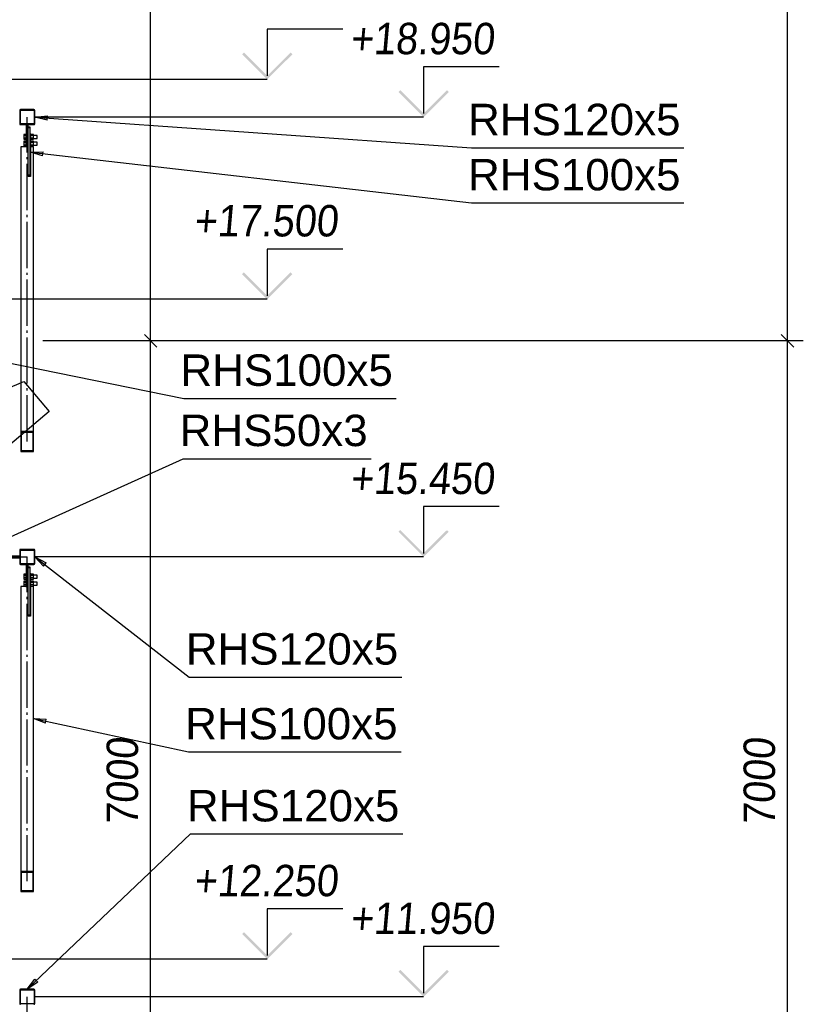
# Paper-space layout 'A0 Advance Steel' of a CAD drawing. Header units: millimetres. Extents: x 209 to 803, y 321 to 741.
# Tile 47 of 52: x 511 to 573, y 535 to 613. Entities that reach past the tile are written whole.
import ezdxf

# ---------------------------------------------------------------- set-up
doc = ezdxf.new("R2010")
doc.units = ezdxf.units.MM
doc.linetypes.add('ACAD_ISO04W100', pattern=[30, 24, -3, 0, -3])
doc.layers.get('0').update_dxf_attribs({"linetype": 'CONTINUOUS'})
for name, color, linetype in [('AS_Belki', 145, 'CONTINUOUS'), ('AS_Blachy', 30, 'CONTINUOUS'), ('AS_DIM_ON', 7, 'CONTINUOUS'), ('AS_INS_ON', 7, 'CONTINUOUS'), ('AS_Sruby', 9, 'CONTINUOUS')]:
    doc.layers.add(name, color=color, linetype=linetype)
doc.styles.add('Arial', font='arial.ttf')
doc.styles.add('ARIAL_1', font='arial.ttf', dxfattribs={"width": 0.9, "oblique": 5})
doc.styles.get("Standard").update_dxf_attribs({"font": 'arial.ttf', "width": 0.9, "oblique": 5})

psp = doc.layouts.new('A0 Advance Steel')

# ---------------------------------------------------------------- hatches: boundary and pattern name
at = {"layer": 'AS_INS_ON'}
for points in [[(528.328, 610.755), (528.187, 610.614), (530.187, 608.614), (532.187, 610.614), (532.045, 610.755), (530.187, 608.897)], [(540.762, 607.757), (540.62, 607.616), (542.62, 605.616), (544.62, 607.616), (544.479, 607.757), (542.62, 605.899)], [(528.328, 593.259), (528.187, 593.117), (530.187, 591.117), (532.187, 593.117), (532.045, 593.259), (530.187, 591.4)], [(540.762, 572.757), (540.62, 572.616), (542.62, 570.616), (544.62, 572.616), (544.479, 572.757), (542.62, 570.899)], [(528.328, 540.755), (528.187, 540.614), (530.187, 538.614), (532.187, 540.614), (532.045, 540.755), (530.187, 538.897)], [(540.762, 537.757), (540.62, 537.616), (542.62, 535.616), (544.62, 537.616), (544.479, 537.757), (542.62, 535.899)]]:
    psp.add_hatch(color=7, dxfattribs=at).paths.add_polyline_path(points)

# ---------------------------------------------------------------- linework, layer by layer
at = {"color": 0, "linetype": 'ByBlock', "lineweight": -2}
for p, q in [((511.703, 605.616), (512.712, 605.712)), ((512.689, 605.379), (512.712, 605.712)), ((512.689, 605.379), (511.703, 605.616)), ((511.353, 602.811), (512.365, 602.863)), ((512.327, 602.531), (511.353, 602.811)), ((512.327, 602.531), (512.365, 602.863)), ((512.389, 569.87), (511.703, 570.616)), ((511.703, 570.616), (512.594, 570.133)), ((512.389, 569.87), (512.594, 570.133)), ((512.545, 557.377), (511.603, 557.75)), ((511.603, 557.75), (512.616, 557.703)), ((512.545, 557.377), (512.616, 557.703)), ((511.103, 536.216), (511.712, 537.026)), ((511.942, 536.785), (511.103, 536.216)), ((511.942, 536.785), (511.712, 537.026))]:
    psp.add_line(p, q, dxfattribs=at)
at = {"color": 7}
for points in [[(511.703, 605.616), (546.434, 603.173), (563.323, 603.173)], [(511.353, 602.811), (546.434, 598.783), (563.323, 598.783)], [(503.478, 587.307), (523.559, 583.229), (540.448, 583.229)], [(503.278, 581.363), (510.83, 584.585), (512.848, 582.199), (500.96, 572.141)], [(506.757, 570.866), (523.499, 578.434), (538.446, 578.434)], [(511.703, 570.616), (523.986, 561.047), (540.876, 561.047)], [(511.603, 557.75), (523.935, 555.095), (540.825, 555.095)], [(511.103, 536.216), (524.078, 548.568), (540.968, 548.568)]]:
    psp.add_lwpolyline(points, dxfattribs=at)
at = {"layer": 'AS_Belki', "linetype": 'Continuous', "ltscale": 0.15}
for p, q in [((510.503, 606.141), (510.503, 605.091)), ((510.553, 605.116), (510.553, 606.116)), ((511.628, 606.216), (510.578, 606.216)), ((510.603, 606.166), (511.603, 606.166)), ((511.653, 606.116), (511.653, 605.116)), ((511.703, 605.091), (511.703, 606.141)), ((510.578, 605.016), (511.628, 605.016)), ((511.603, 605.066), (510.603, 605.066)), ((511.173, 603.251), (510.603, 603.251)), ((510.603, 603.251), (510.603, 580.616)), ((511.173, 600.892), (511.173, 603.251)), ((511.603, 603.251), (511.353, 603.251)), ((511.353, 603.251), (511.353, 600.892)), ((511.603, 580.616), (511.603, 603.251)), ((511.353, 600.892), (511.173, 600.892)), ((510.603, 580.616), (511.603, 580.616)), ((510.603, 580.616), (510.603, 578.997)), ((511.603, 578.997), (511.603, 580.616)), ((510.653, 580.535), (511.553, 580.535)), ((510.653, 579.078), (510.653, 580.535)), ((511.553, 580.535), (511.553, 579.078)), ((510.653, 579.078), (511.553, 579.078)), ((510.603, 578.997), (511.603, 578.997)), ((511.628, 571.216), (510.578, 571.216)), ((510.603, 571.166), (511.603, 571.166)), ((510.503, 571.141), (510.503, 570.091)), ((510.553, 570.116), (510.553, 571.116)), ((511.653, 571.116), (511.653, 570.116)), ((511.703, 570.091), (511.703, 571.141)), ((510.578, 570.016), (511.628, 570.016)), ((511.603, 570.066), (510.603, 570.066)), ((511.173, 568.251), (510.603, 568.251)), ((510.603, 568.251), (510.603, 545.616)), ((511.173, 565.892), (511.173, 568.251)), ((511.603, 568.251), (511.353, 568.251)), ((511.353, 568.251), (511.353, 565.892)), ((511.603, 545.616), (511.603, 568.251)), ((511.353, 565.892), (511.173, 565.892)), ((510.603, 545.616), (511.603, 545.616)), ((510.603, 545.616), (510.603, 543.997)), ((510.653, 545.535), (511.553, 545.535)), ((510.653, 544.078), (510.653, 545.535)), ((511.553, 545.535), (511.553, 544.078)), ((511.603, 543.997), (511.603, 545.616)), ((510.603, 543.997), (511.603, 543.997)), ((510.653, 544.078), (511.553, 544.078)), ((510.503, 536.141), (510.503, 535.091)), ((510.553, 535.116), (510.553, 536.116)), ((511.628, 536.216), (510.578, 536.216)), ((510.603, 536.166), (511.603, 536.166)), ((511.653, 536.116), (511.653, 535.116)), ((511.703, 535.091), (511.703, 536.141)), ((511.603, 535.066), (510.603, 535.066))]:
    psp.add_line(p, q, dxfattribs=at)
at = {"layer": 'AS_Belki', "color": 10, "linetype": 'ACAD_ISO04W100', "ltscale": 0.15}
for p, q in [((511.103, 579.884), (511.103, 605.616)), ((511.103, 579.806), (511.103, 605.616)), ((511.103, 605.616), (511.103, 605.616)), ((495.903, 570.616), (511.103, 570.616)), ((495.903, 570.616), (511.103, 570.616)), ((511.103, 544.884), (511.103, 570.616)), ((511.103, 544.806), (511.103, 570.616)), ((511.103, 570.616), (511.103, 570.616)), ((511.103, 509.884), (511.103, 535.616)), ((511.103, 509.806), (511.103, 535.616)), ((511.103, 535.616), (511.103, 535.616))]:
    psp.add_line(p, q, dxfattribs=at)
at = {"layer": 'AS_Belki', "linetype": 'Continuous', "ltscale": 0.15}
for centre, start, end in [((510.578, 606.141), 90, 180), ((511.628, 606.141), 0, 90), ((510.578, 605.091), 180, 270), ((511.628, 605.091), 270, 0), ((510.578, 571.141), 90, 180), ((511.628, 571.141), 0, 90), ((510.578, 570.091), 180, 270), ((511.628, 570.091), 270, 0), ((510.578, 536.141), 90, 180), ((511.628, 536.141), 0, 90), ((510.578, 535.091), 180, 270), ((511.628, 535.091), 270, 0)]:
    psp.add_arc(centre, 0.075, start, end, dxfattribs=at)
at = {"layer": 'AS_Belki', "linetype": 'Continuous', "ltscale": 0.15, "extrusion": (-3.18384e-13, 1.31915e-13, -1)}
psp.add_arc((-510.603, 606.116), 0.05, 0, 90, dxfattribs=at)
at = {"layer": 'AS_Belki', "linetype": 'Continuous', "ltscale": 0.15, "extrusion": (1.09728e-14, 1.8196e-13, -1)}
for centre in [(-511.603, 606.116), (-511.603, 571.116)]:
    psp.add_arc(centre, 0.05, 90, 180, dxfattribs=at)
at = {"layer": 'AS_Belki', "linetype": 'Continuous', "ltscale": 0.15, "extrusion": (-3.18384e-13, -1.31793e-13, -1)}
psp.add_arc((-510.603, 605.116), 0.05, 270, 0, dxfattribs=at)
at = {"layer": 'AS_Belki', "linetype": 'Continuous', "ltscale": 0.15, "extrusion": (5.64475e-14, -1.36363e-13, -1)}
for centre in [(-511.603, 605.116), (-511.603, 570.116)]:
    psp.add_arc(centre, 0.05, 180, 270, dxfattribs=at)
at = {"layer": 'AS_Belki', "linetype": 'Continuous', "ltscale": 0.15, "extrusion": (-1.36485e-13, 5.657e-14, -1)}
psp.add_arc((-510.603, 571.116), 0.05, 0, 90, dxfattribs=at)
at = {"layer": 'AS_Belki', "linetype": 'Continuous', "ltscale": 0.15, "extrusion": (-1.36485e-13, -5.64475e-14, -1)}
psp.add_arc((-510.603, 570.116), 0.05, 270, 0, dxfattribs=at)
at = {"layer": 'AS_Belki', "linetype": 'Continuous', "ltscale": 0.15, "extrusion": (-4.5536e-14, 1.88975e-14, -1)}
psp.add_arc((-510.603, 536.116), 0.05, 0, 90, dxfattribs=at)
at = {"layer": 'AS_Belki', "linetype": 'Continuous', "ltscale": 0.15, "extrusion": (6.42498e-14, 6.12323e-17, -1)}
psp.add_arc((-511.603, 536.116), 0.05, 90, 180, dxfattribs=at)
at = {"layer": 'AS_Belki', "linetype": 'Continuous', "ltscale": 0.15, "extrusion": (-4.5536e-14, -1.8775e-14, -1)}
psp.add_arc((-510.603, 535.116), 0.05, 270, 0, dxfattribs=at)
at = {"layer": 'AS_Belki', "linetype": 'Continuous', "ltscale": 0.15, "extrusion": (1.8775e-14, -4.54135e-14, -1)}
psp.add_arc((-511.603, 535.116), 0.05, 180, 270, dxfattribs=at)
at = {"layer": 'AS_Blachy', "linetype": 'Continuous', "ltscale": 0.15}
for p, q in [((511.023, 605.016), (511.023, 603.541)), ((511.183, 603.541), (511.183, 605.016)), ((511.343, 604.81), (511.183, 604.81)), ((511.343, 604.751), (511.183, 604.751)), ((511.343, 604.751), (511.343, 604.81)), ((511.343, 604.606), (511.343, 604.751)), ((511.343, 601.016), (511.343, 604.606)), ((511.183, 603.541), (511.023, 603.541)), ((511.023, 603.541), (511.023, 603.251)), ((511.183, 603.454), (511.183, 603.541)), ((511.183, 601.016), (511.183, 603.454)), ((511.173, 602.216), (511.183, 602.216)), ((511.183, 601.016), (511.343, 601.016)), ((511.183, 600.892), (511.183, 601.016)), ((511.343, 600.892), (511.343, 601.016)), ((510.503, 570.676), (509.653, 570.676)), ((509.653, 570.556), (510.503, 570.556)), ((511.023, 570.016), (511.023, 568.541)), ((511.183, 568.541), (511.183, 570.016)), ((511.343, 569.81), (511.183, 569.81)), ((511.343, 569.751), (511.183, 569.751)), ((511.343, 569.751), (511.343, 569.81)), ((511.343, 569.606), (511.343, 569.751)), ((511.343, 566.016), (511.343, 569.606)), ((511.183, 568.541), (511.023, 568.541)), ((511.023, 568.541), (511.023, 568.251)), ((511.183, 568.454), (511.183, 568.541)), ((511.183, 566.016), (511.183, 568.454)), ((511.173, 567.216), (511.183, 567.216)), ((511.183, 566.016), (511.343, 566.016)), ((511.183, 565.892), (511.183, 566.016)), ((511.343, 565.892), (511.343, 566.016))]:
    psp.add_line(p, q, dxfattribs=at)
at = {"layer": 'AS_DIM_ON', "color": 8}
for p, q in [((520.914, 587.817), (520.914, 658.817)), ((571.562, 587.807), (571.562, 658.807)), ((522.164, 587.817), (512.353, 587.817)), ((572.812, 587.807), (512.353, 587.807)), ((520.914, 517.817), (520.914, 587.817)), ((571.562, 517.807), (571.562, 587.807))]:
    psp.add_line(p, q, dxfattribs=at)
at = {"layer": 'AS_DIM_ON', "color": 8, "linetype": 'ByBlock', "lineweight": -2}
for p, q in [((521.414, 587.317), (520.414, 588.317)), ((520.414, 588.317), (521.414, 587.317)), ((572.062, 587.307), (571.062, 588.307)), ((571.062, 588.307), (572.062, 587.307))]:
    psp.add_line(p, q, dxfattribs=at)
at = {"layer": 'AS_INS_ON', "color": 7}
for p, q in [((536.187, 612.614, -37392.484), (530.187, 612.614, -37392.484)), ((530.187, 612.614, -37392.484), (530.187, 608.897, -37392.484)), ((548.62, 609.616, -37392.484), (542.62, 609.616, -37392.484)), ((542.62, 609.616, -37392.484), (542.62, 605.899, -37392.484)), ((530.187, 608.614), (509.904, 608.614)), ((542.62, 605.616), (511.705, 605.616)), ((536.187, 595.117, -37425.571), (530.187, 595.117, -37425.571)), ((530.187, 595.117, -37425.571), (530.187, 591.4, -37425.571)), ((530.187, 591.117), (509.504, 591.117)), ((548.62, 574.616, -37392.484), (542.62, 574.616, -37392.484)), ((542.62, 574.616, -37392.484), (542.62, 570.899, -37392.484)), ((542.62, 570.616), (511.705, 570.616)), ((536.187, 542.614, -37392.484), (530.187, 542.614, -37392.484)), ((530.187, 542.614, -37392.484), (530.187, 538.897, -37392.484)), ((548.62, 539.616, -37392.484), (542.62, 539.616, -37392.484)), ((542.62, 539.616, -37392.484), (542.62, 535.899, -37392.484)), ((530.187, 538.614), (509.904, 538.614)), ((542.62, 535.616), (511.705, 535.616))]:
    psp.add_line(p, q, dxfattribs=at)
at = {"layer": 'AS_Sruby', "linetype": 'Continuous', "ltscale": 0.15}
for p, q in [((510.983, 604.241), (510.833, 604.241)), ((510.833, 604.241), (510.833, 604.167)), ((510.833, 604.167), (510.983, 604.167)), ((510.833, 604.167), (510.833, 603.969)), ((511.023, 604.263), (510.983, 604.263)), ((510.983, 604.263), (510.983, 604.262)), ((510.983, 604.262), (510.983, 604.252)), ((510.983, 604.252), (510.983, 604.235)), ((510.983, 604.235), (510.983, 604.21)), ((510.983, 604.21), (510.983, 604.179)), ((510.983, 604.179), (510.983, 604.143)), ((510.983, 604.143), (510.983, 604.103)), ((510.983, 604.103), (510.983, 604.06)), ((511.383, 604.263), (511.343, 604.263)), ((511.383, 604.262), (511.383, 604.263)), ((511.383, 604.252), (511.383, 604.262)), ((511.383, 604.235), (511.383, 604.252)), ((511.598, 604.239), (511.383, 604.239)), ((511.383, 604.21), (511.383, 604.235)), ((511.383, 604.179), (511.383, 604.21)), ((511.383, 604.143), (511.383, 604.179)), ((511.383, 604.165), (511.598, 604.165)), ((511.383, 604.103), (511.383, 604.143)), ((511.383, 604.06), (511.383, 604.103)), ((511.598, 604.165), (511.598, 604.239)), ((511.598, 603.97), (511.598, 604.165)), ((511.883, 604.162), (511.598, 604.162)), ((511.883, 604.148), (511.883, 604.162)), ((511.883, 604.117), (511.883, 604.148)), ((511.883, 604.076), (511.883, 604.117)), ((511.883, 604.029), (511.883, 604.076)), ((510.833, 603.969), (510.983, 603.969)), ((510.833, 603.969), (510.833, 603.845)), ((510.833, 603.845), (510.983, 603.845)), ((510.983, 603.691), (510.833, 603.691)), ((510.833, 603.691), (510.833, 603.616)), ((510.833, 603.616), (510.983, 603.616)), ((510.833, 603.616), (510.833, 603.418)), ((510.833, 603.418), (510.983, 603.418)), ((510.833, 603.418), (510.833, 603.295)), ((510.833, 603.295), (510.983, 603.295)), ((510.983, 604.06), (510.983, 604.017)), ((510.983, 604.017), (510.983, 603.975)), ((510.983, 603.975), (510.983, 603.935)), ((510.983, 603.935), (510.983, 603.9)), ((510.983, 603.9), (510.983, 603.87)), ((510.983, 603.87), (510.983, 603.847)), ((510.983, 603.847), (510.983, 603.831)), ((510.983, 603.831), (510.983, 603.824)), ((510.983, 603.824), (511.023, 603.824)), ((511.023, 603.712), (510.983, 603.712)), ((510.983, 603.712), (510.983, 603.711)), ((510.983, 603.711), (510.983, 603.702)), ((510.983, 603.702), (510.983, 603.685)), ((510.983, 603.685), (510.983, 603.66)), ((510.983, 603.66), (510.983, 603.629)), ((510.983, 603.629), (510.983, 603.592)), ((510.983, 603.592), (510.983, 603.552)), ((510.983, 603.552), (510.983, 603.51)), ((510.983, 603.51), (510.983, 603.467)), ((510.983, 603.467), (510.983, 603.425)), ((510.983, 603.425), (510.983, 603.385)), ((510.983, 603.385), (510.983, 603.35)), ((510.983, 603.35), (510.983, 603.32)), ((510.983, 603.32), (510.983, 603.297)), ((510.983, 603.297), (510.983, 603.281)), ((511.343, 603.824), (511.383, 603.824)), ((511.383, 603.712), (511.343, 603.712)), ((511.383, 604.017), (511.383, 604.06)), ((511.383, 603.975), (511.383, 604.017)), ((511.383, 603.935), (511.383, 603.975)), ((511.383, 603.97), (511.598, 603.97)), ((511.383, 603.9), (511.383, 603.935)), ((511.383, 603.87), (511.383, 603.9)), ((511.383, 603.847), (511.383, 603.87)), ((511.383, 603.848), (511.598, 603.848)), ((511.383, 603.831), (511.383, 603.847)), ((511.383, 603.824), (511.383, 603.831)), ((511.383, 603.711), (511.383, 603.712)), ((511.383, 603.702), (511.383, 603.711)), ((511.383, 603.685), (511.383, 603.702)), ((511.598, 603.689), (511.383, 603.689)), ((511.383, 603.66), (511.383, 603.685)), ((511.383, 603.629), (511.383, 603.66)), ((511.383, 603.592), (511.383, 603.629)), ((511.383, 603.615), (511.598, 603.615)), ((511.383, 603.552), (511.383, 603.592)), ((511.383, 603.51), (511.383, 603.552)), ((511.383, 603.467), (511.383, 603.51)), ((511.383, 603.425), (511.383, 603.467)), ((511.383, 603.385), (511.383, 603.425)), ((511.383, 603.419), (511.598, 603.419)), ((511.383, 603.35), (511.383, 603.385)), ((511.383, 603.32), (511.383, 603.35)), ((511.383, 603.297), (511.383, 603.32)), ((511.383, 603.297), (511.598, 603.297)), ((511.383, 603.281), (511.383, 603.297)), ((511.598, 603.848), (511.598, 603.97)), ((511.598, 603.924), (511.883, 603.924)), ((511.598, 603.615), (511.598, 603.689)), ((511.598, 603.419), (511.598, 603.615)), ((511.883, 603.612), (511.598, 603.612)), ((511.598, 603.297), (511.598, 603.419)), ((511.598, 603.374), (511.883, 603.374)), ((511.883, 603.984), (511.883, 604.029)), ((511.883, 603.949), (511.883, 603.984)), ((511.883, 603.928), (511.883, 603.949)), ((511.883, 603.924), (511.883, 603.928)), ((511.883, 603.597), (511.883, 603.612)), ((511.883, 603.567), (511.883, 603.597)), ((511.883, 603.525), (511.883, 603.567)), ((511.883, 603.479), (511.883, 603.525)), ((511.883, 603.434), (511.883, 603.479)), ((511.883, 603.398), (511.883, 603.434)), ((511.883, 603.377), (511.883, 603.398)), ((511.883, 603.374), (511.883, 603.377)), ((510.983, 603.281), (510.983, 603.273)), ((510.983, 603.273), (511.023, 603.273)), ((511.343, 603.273), (511.383, 603.273)), ((511.383, 603.273), (511.383, 603.281)), ((510.983, 569.241), (510.833, 569.241)), ((510.833, 569.241), (510.833, 569.167)), ((510.833, 569.167), (510.983, 569.167)), ((510.833, 569.167), (510.833, 568.969)), ((510.833, 568.969), (510.983, 568.969)), ((510.833, 568.969), (510.833, 568.845)), ((510.833, 568.845), (510.983, 568.845)), ((511.023, 569.263), (510.983, 569.263)), ((510.983, 569.263), (510.983, 569.262)), ((510.983, 569.262), (510.983, 569.252)), ((510.983, 569.252), (510.983, 569.235)), ((510.983, 569.235), (510.983, 569.21)), ((510.983, 569.21), (510.983, 569.179)), ((510.983, 569.179), (510.983, 569.143)), ((510.983, 569.143), (510.983, 569.103)), ((510.983, 569.103), (510.983, 569.06)), ((510.983, 569.06), (510.983, 569.017)), ((510.983, 569.017), (510.983, 568.975)), ((510.983, 568.975), (510.983, 568.935)), ((510.983, 568.935), (510.983, 568.9)), ((510.983, 568.9), (510.983, 568.87)), ((510.983, 568.87), (510.983, 568.847)), ((510.983, 568.847), (510.983, 568.831)), ((510.983, 568.831), (510.983, 568.824)), ((510.983, 568.824), (511.023, 568.824)), ((511.383, 569.263), (511.343, 569.263)), ((511.343, 568.824), (511.383, 568.824)), ((511.383, 569.262), (511.383, 569.263)), ((511.383, 569.252), (511.383, 569.262)), ((511.383, 569.235), (511.383, 569.252)), ((511.598, 569.239), (511.383, 569.239)), ((511.383, 569.21), (511.383, 569.235)), ((511.383, 569.179), (511.383, 569.21)), ((511.383, 569.143), (511.383, 569.179)), ((511.383, 569.165), (511.598, 569.165)), ((511.383, 569.103), (511.383, 569.143)), ((511.383, 569.06), (511.383, 569.103)), ((511.383, 569.017), (511.383, 569.06)), ((511.383, 568.975), (511.383, 569.017)), ((511.383, 568.935), (511.383, 568.975)), ((511.383, 568.97), (511.598, 568.97)), ((511.383, 568.9), (511.383, 568.935)), ((511.383, 568.87), (511.383, 568.9)), ((511.383, 568.847), (511.383, 568.87)), ((511.383, 568.848), (511.598, 568.848)), ((511.383, 568.831), (511.383, 568.847)), ((511.383, 568.824), (511.383, 568.831)), ((511.598, 569.165), (511.598, 569.239)), ((511.598, 568.97), (511.598, 569.165)), ((511.883, 569.162), (511.598, 569.162)), ((511.598, 568.848), (511.598, 568.97)), ((511.598, 568.924), (511.883, 568.924)), ((511.883, 569.148), (511.883, 569.162)), ((511.883, 569.117), (511.883, 569.148)), ((511.883, 569.076), (511.883, 569.117)), ((511.883, 569.029), (511.883, 569.076)), ((511.883, 568.984), (511.883, 569.029)), ((511.883, 568.949), (511.883, 568.984)), ((511.883, 568.928), (511.883, 568.949)), ((511.883, 568.924), (511.883, 568.928)), ((510.983, 568.691), (510.833, 568.691)), ((510.833, 568.691), (510.833, 568.616)), ((510.833, 568.616), (510.983, 568.616)), ((510.833, 568.616), (510.833, 568.418)), ((510.833, 568.418), (510.983, 568.418)), ((510.833, 568.418), (510.833, 568.295)), ((510.833, 568.295), (510.983, 568.295)), ((511.023, 568.712), (510.983, 568.712)), ((510.983, 568.712), (510.983, 568.711)), ((510.983, 568.711), (510.983, 568.702)), ((510.983, 568.702), (510.983, 568.685)), ((510.983, 568.685), (510.983, 568.66)), ((510.983, 568.66), (510.983, 568.629)), ((510.983, 568.629), (510.983, 568.592)), ((510.983, 568.592), (510.983, 568.552)), ((510.983, 568.552), (510.983, 568.51)), ((510.983, 568.51), (510.983, 568.467)), ((510.983, 568.467), (510.983, 568.425)), ((510.983, 568.425), (510.983, 568.385)), ((510.983, 568.385), (510.983, 568.35)), ((510.983, 568.35), (510.983, 568.32)), ((510.983, 568.32), (510.983, 568.297)), ((510.983, 568.297), (510.983, 568.281)), ((510.983, 568.281), (510.983, 568.273)), ((510.983, 568.273), (511.023, 568.273)), ((511.383, 568.712), (511.343, 568.712)), ((511.343, 568.273), (511.383, 568.273)), ((511.383, 568.711), (511.383, 568.712)), ((511.383, 568.702), (511.383, 568.711)), ((511.383, 568.685), (511.383, 568.702)), ((511.598, 568.689), (511.383, 568.689)), ((511.383, 568.66), (511.383, 568.685)), ((511.383, 568.629), (511.383, 568.66)), ((511.383, 568.592), (511.383, 568.629)), ((511.383, 568.615), (511.598, 568.615)), ((511.383, 568.552), (511.383, 568.592)), ((511.383, 568.51), (511.383, 568.552)), ((511.383, 568.467), (511.383, 568.51)), ((511.383, 568.425), (511.383, 568.467)), ((511.383, 568.385), (511.383, 568.425)), ((511.383, 568.419), (511.598, 568.419)), ((511.383, 568.35), (511.383, 568.385)), ((511.383, 568.32), (511.383, 568.35)), ((511.383, 568.297), (511.383, 568.32)), ((511.383, 568.297), (511.598, 568.297)), ((511.383, 568.281), (511.383, 568.297)), ((511.383, 568.273), (511.383, 568.281)), ((511.598, 568.615), (511.598, 568.689)), ((511.598, 568.419), (511.598, 568.615)), ((511.883, 568.612), (511.598, 568.612)), ((511.598, 568.297), (511.598, 568.419)), ((511.598, 568.374), (511.883, 568.374)), ((511.883, 568.597), (511.883, 568.612)), ((511.883, 568.567), (511.883, 568.597)), ((511.883, 568.525), (511.883, 568.567)), ((511.883, 568.479), (511.883, 568.525)), ((511.883, 568.434), (511.883, 568.479)), ((511.883, 568.398), (511.883, 568.434)), ((511.883, 568.377), (511.883, 568.398)), ((511.883, 568.374), (511.883, 568.377))]:
    psp.add_line(p, q, dxfattribs=at)

# ---------------------------------------------------------------- texts
at = {"color": 7, "style": 'Arial'}
for s, p in [('RHS120x5', (546.159, 604.173)), ('RHS100x5', (546.159, 599.783)), ('RHS100x5', (523.284, 584.229)), ('RHS50x3', (523.224, 579.434)), ('RHS120x5', (523.712, 562.047)), ('RHS100x5', (523.661, 556.095)), ('RHS120x5', (523.804, 549.568))]:
    psp.add_text(s, height=2.5, dxfattribs=at).set_placement(p)
at = {"layer": 'AS_DIM_ON', "color": 9, "style": 'ARIAL_1', "oblique": 5, "width": 0.9}
for p in [(519.914, 549.21), (570.562, 549.2)]:
    psp.add_text('7000', height=2.5, rotation=90, dxfattribs=at).set_placement(p)
at = {"layer": 'AS_INS_ON', "color": 7, "oblique": 5, "width": 0.9}
for s, p in [('+18.950', (536.771, 610.616)), ('+17.500', (524.338, 596.117)), ('+15.450', (536.771, 575.616)), ('+12.250', (524.338, 543.614)), ('+11.950', (536.771, 540.616))]:
    psp.add_text(s, height=2.5, dxfattribs=at).set_placement(p)

doc.saveas('drawing.dxf')
